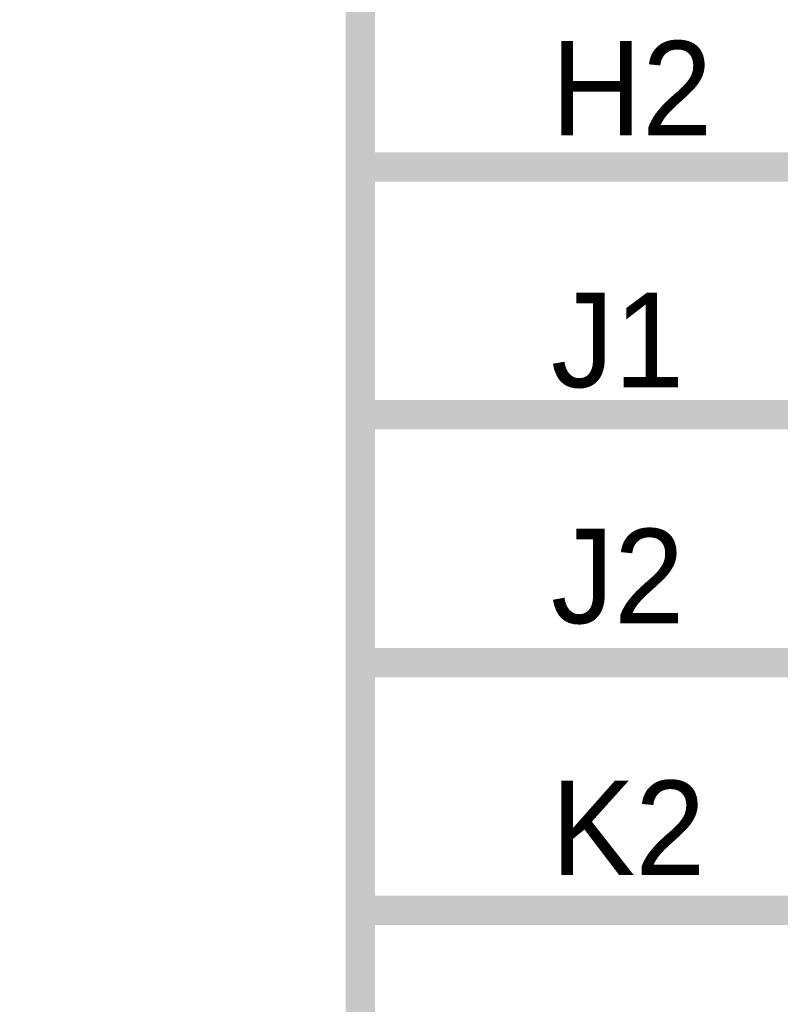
# Model space of a CAD drawing. Header units: inches. Extents: x 0 to 17, y 0 to 11.
# Tile 144 of 256: x 14.762 to 15.069, y 5.562 to 5.959. Entities that reach past the tile are written whole.
import ezdxf

# ---------------------------------------------------------------- set-up
doc = ezdxf.new("R2010")
doc.units = ezdxf.units.IN
doc.header["$MEASUREMENT"] = 0
doc.layers.add('Sheet', color=255, linetype='Continuous')

msp = doc.modelspace()

# ---------------------------------------------------------------- linework, layer by layer
at = {"layer": 'Sheet'}
for points in [[(12.99977, 9.69954, 0.0118, 0.0118, 0), (14.89958, 9.69954, 0.0118, 0.0118, 0), (14.89958, 4.89973, 0.0118, 0.0118, 0), (12.99977, 4.89973, 0.0118, 0.0118, 0), (12.99977, 9.69954, 0.0118, 0.0118, 0)], [(12.99977, 9.69954, 0.0039, 0.0039, 0), (12.99977, 4.89973, 0.0039, 0.0039, 0), (14.89958, 4.89973, 0.0039, 0.0039, 0), (14.89958, 9.69954, 0.0039, 0.0039, 0), (12.99977, 9.69954, 0.0039, 0.0039, 0), (12.99977, 9.69954, 0.0039, 0.0039, 0)]]:
    msp.add_lwpolyline(points, format="xyseb", close=True, dxfattribs=at)
for points in [[(14.89958, 5.89965, 0.0118, 0.0118, 0), (15.10019, 5.89965, 0.0118, 0.0118, 0)], [(14.89958, 5.79974, 0.0118, 0.0118, 0), (15.10019, 5.79974, 0.0118, 0.0118, 0)], [(14.89958, 5.69983, 0.0118, 0.0118, 0), (15.10019, 5.69983, 0.0118, 0.0118, 0)], [(14.89958, 5.59991, 0.0118, 0.0118, 0), (15.10019, 5.59991, 0.0118, 0.0118, 0)]]:
    msp.add_lwpolyline(points, format="xyseb", dxfattribs=at)

# ---------------------------------------------------------------- texts
for s, p in [('H2', (14.97649, 5.91234)), ('J1', (14.97649, 5.81084)), ('J2', (14.97649, 5.71569)), ('K2', (14.97649, 5.61419))]:
    msp.add_text(s, height=0.038062, dxfattribs=at).set_placement(p)

doc.saveas('drawing.dxf')
